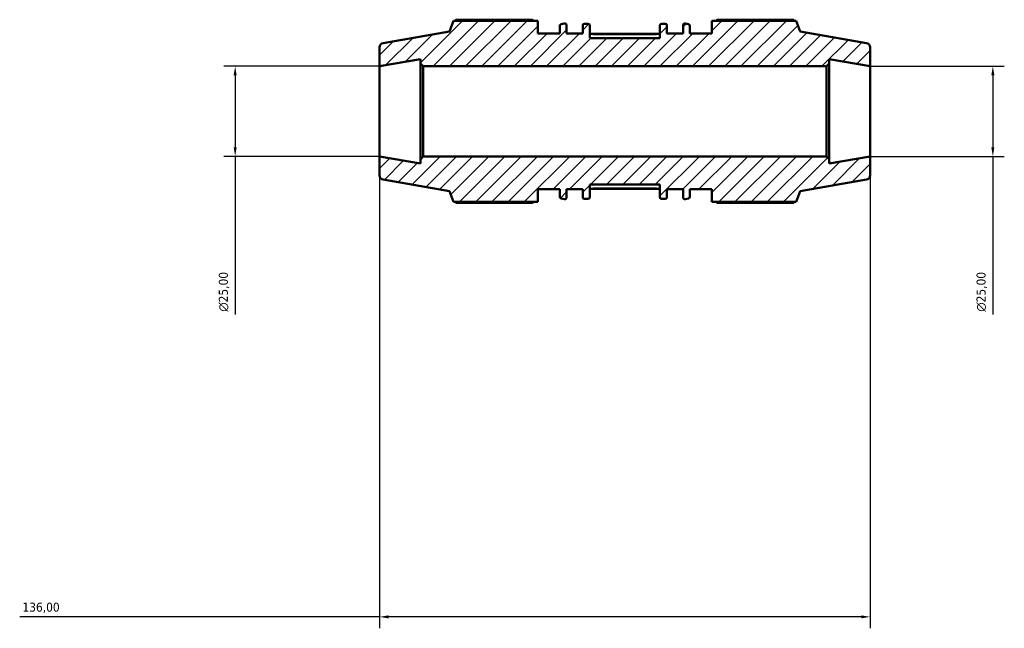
# Model space of a CAD drawing. Header units: millimetres. Extents: x -328 to 1165, y -16 to 810.
# Tile 2 of 9: x -328 to -55, y 641 to 810. Entities that reach past the tile are written whole.
import ezdxf

# ---------------------------------------------------------------- set-up
doc = ezdxf.new("R2010")
doc.units = ezdxf.units.MM
for name, color, linetype, lineweight in [('Dimension (ISO)', 7, 'Continuous', 25), ('Hatch (ISO)', 7, 'Continuous', 18), ('Visible (ISO)', 7, 'Continuous', 50), ('Visible Narrow (ISO)', 7, 'Continuous', 35)]:
    doc.layers.add(name, color=color, linetype=linetype, lineweight=lineweight)
doc.styles.add('Note Text (ISO)', font='tahoma.ttf')
doc.dimstyles.new('Default (ISO)', dxfattribs={"dimtxt": 2.5, "dimasz": 2.5, "dimexe": 3.175, "dimexo": 0, "dimgap": 0.762, "dimtad": 1, "dimrnd": 1e-08, "dimzin": 0, "dimtxsty": 'Note Text (ISO)', "dimcen": 0.09, "dimdle": 10, "dimclrd": 256, "dimclre": 256, "dimclrt": 232, "dimazin": 0, "dimtfac": 1.40208, "dimtmove": 0, "dimatfit": 3, "dimfxl": 1, "dimtolj": 1, "dimtzin": 0, "dimlwd": -1, "dimlwe": -1, "dimarcsym": 0})

# ---------------------------------------------------------------- blocks, each defined once
blk = doc.blocks.new('*D8')
at = {"layer": 'Defpoints', "color": 0, "transparency": 16777216}
for p in [(-228.21, 771.95), (-92.21, 771.95), (-228.21, 644.3)]:
    blk.add_point(p, dxfattribs=at)
at = {"layer": 'Dimension (ISO)', "transparency": 16777216}
for p, q in [((-228.21, 771.95), (-228.21, 641.13)), ((-92.21, 771.95), (-92.21, 641.13)), ((-228.21, 644.3), (-327.93, 644.3)), ((-94.71, 644.3), (-225.71, 644.3))]:
    blk.add_line(p, q, dxfattribs=at)
for points in [[(-225.71, 644.72), (-225.71, 643.88), (-228.21, 644.3)], [(-94.71, 644.72), (-94.71, 643.88), (-92.21, 644.3)]]:
    blk.add_solid(points, dxfattribs=at)
at = {"layer": 'Dimension (ISO)', "color": 232, "true_color": 0xca0064, "transparency": 16777216, "insert": (-327.17, 648.24), "char_height": 2.5, "attachment_point": 1, "style": 'Note Text (ISO)'}
blk.add_mtext('\\A1;136,00', dxfattribs=at)
blk = doc.blocks.new('*D9')
at = {"layer": 'Defpoints', "color": 0, "transparency": 16777216}
for p in [(-92.21, 796.95), (-92.21, 771.95), (-58.21, 771.95)]:
    blk.add_point(p, dxfattribs=at)
at = {"layer": 'Dimension (ISO)', "transparency": 16777216}
for p, q in [((-92.21, 796.95), (-55.04, 796.95)), ((-58.21, 794.45), (-58.21, 774.45)), ((-92.21, 771.95), (-55.04, 771.95)), ((-58.21, 771.95), (-58.21, 728.13))]:
    blk.add_line(p, q, dxfattribs=at)
for points in [[(-58.63, 794.45), (-57.8, 794.45), (-58.21, 796.95)], [(-58.63, 774.45), (-57.8, 774.45), (-58.21, 771.95)]]:
    blk.add_solid(points, dxfattribs=at)
at = {"layer": 'Dimension (ISO)', "color": 232, "true_color": 0xca0064, "transparency": 16777216, "insert": (-62.74, 728.89), "char_height": 2.5, "attachment_point": 1, "rotation": 90, "style": 'Note Text (ISO)'}
blk.add_mtext('\\A1;\\fAIGDT|b0|i0;\\H2.5000;\\ln\\fTahoma|b0|i0;\\H2.5000;25,00', dxfattribs=at)
blk = doc.blocks.new('*D10')
at = {"layer": 'Defpoints', "color": 0, "transparency": 16777216}
for p in [(-228.21, 796.95), (-268.21, 771.95), (-228.21, 771.95)]:
    blk.add_point(p, dxfattribs=at)
at = {"layer": 'Dimension (ISO)', "transparency": 16777216}
for p, q in [((-228.21, 796.95), (-271.39, 796.95)), ((-268.21, 794.45), (-268.21, 774.45)), ((-228.21, 771.95), (-271.39, 771.95)), ((-268.21, 771.95), (-268.21, 728.13))]:
    blk.add_line(p, q, dxfattribs=at)
for points in [[(-268.63, 794.45), (-267.8, 794.45), (-268.21, 796.95)], [(-268.63, 774.45), (-267.8, 774.45), (-268.21, 771.95)]]:
    blk.add_solid(points, dxfattribs=at)
at = {"layer": 'Dimension (ISO)', "color": 232, "true_color": 0xca0064, "transparency": 16777216, "insert": (-272.74, 728.89), "char_height": 2.5, "attachment_point": 1, "rotation": 90, "style": 'Note Text (ISO)'}
blk.add_mtext('\\A1;\\fAIGDT|b0|i0;\\H2.5000;\\ln\\fTahoma|b0|i0;\\H2.5000;25,00', dxfattribs=at)

msp = doc.modelspace()

# ---------------------------------------------------------------- hatches: boundary and pattern name
at = {"layer": 'Hatch (ISO)'}
h = msp.add_hatch(dxfattribs=at)
h.set_pattern_fill('ANSI31', color=256, scale=25.4, style=0)
h.set_pattern_definition([(45, (0, 0), (-2.245064, 2.245064), [])])
edge = h.paths.add_edge_path()
edge.add_ellipse((-93.464, 766.745), major_axis=(0.217, -1.231), ratio=1, start_angle=0, end_angle=80)
edge.add_line((-92.214, 766.745), (-92.214, 771.946))
edge.add_line((-92.214, 771.946), (-103.547, 769.948))
edge.add_line((-103.547, 769.948), (-103.547, 771.196))
edge.add_line((-103.547, 771.196), (-104.297, 771.946))
edge.add_line((-104.297, 771.946), (-216.13, 771.946))
edge.add_line((-216.13, 771.946), (-216.88, 771.196))
edge.add_line((-216.88, 771.196), (-216.88, 769.948))
edge.add_line((-216.88, 769.948), (-228.214, 771.946))
edge.add_line((-228.214, 771.946), (-228.214, 766.745))
edge.add_ellipse((-226.964, 766.745), major_axis=(-1.25, 0), ratio=1, start_angle=0, end_angle=80)
edge.add_line((-227.181, 765.514), (-208.785, 762.27))
edge.add_line((-208.785, 762.27), (-207.717, 759.336))
edge.add_line((-207.717, 759.336), (-184.305, 759.336))
edge.add_line((-184.305, 759.336), (-184.305, 762.846))
edge.add_line((-184.305, 762.846), (-178.239, 762.846))
edge.add_line((-178.239, 762.846), (-178.239, 760.762))
edge.add_ellipse((-177.739, 760.762), major_axis=(-0.5, 0), ratio=1, start_angle=0, end_angle=77.0622)
edge.add_line((-177.851, 760.275), (-176.957, 760.069))
edge.add_ellipse((-176.845, 760.557), major_axis=(-0.112, -0.487), ratio=1, start_angle=0, end_angle=102.9378)
edge.add_line((-176.345, 760.557), (-176.345, 762.846))
edge.add_line((-176.345, 762.846), (-171.871, 762.846))
edge.add_line((-171.871, 762.846), (-171.871, 760.646))
edge.add_ellipse((-171.371, 760.646), major_axis=(-0.5, 0), ratio=1, start_angle=0, end_angle=90)
edge.add_line((-171.371, 760.146), (-170.428, 760.146))
edge.add_ellipse((-170.428, 760.646), major_axis=(0, -0.5), ratio=1, start_angle=0, end_angle=90)
edge.add_line((-169.928, 760.646), (-169.928, 764.196))
edge.add_line((-169.928, 764.196), (-150.499, 764.196))
edge.add_line((-150.499, 764.196), (-150.499, 760.646))
edge.add_ellipse((-149.999, 760.646), major_axis=(-0.5, 0), ratio=1, start_angle=0, end_angle=90)
edge.add_line((-149.999, 760.146), (-149.057, 760.146))
edge.add_ellipse((-149.057, 760.646), major_axis=(0, -0.5), ratio=1, start_angle=0, end_angle=90)
edge.add_line((-148.557, 760.646), (-148.557, 762.846))
edge.add_line((-148.557, 762.846), (-144.082, 762.846))
edge.add_line((-144.082, 762.846), (-144.082, 760.557))
edge.add_ellipse((-143.582, 760.557), major_axis=(-0.5, 0), ratio=1, start_angle=0, end_angle=102.9378)
edge.add_line((-143.47, 760.069), (-142.577, 760.275))
edge.add_ellipse((-142.689, 760.762), major_axis=(0.112, -0.487), ratio=1, start_angle=0, end_angle=77.0622)
edge.add_line((-142.189, 760.762), (-142.189, 762.846))
edge.add_line((-142.189, 762.846), (-136.122, 762.846))
edge.add_line((-136.122, 762.846), (-136.122, 759.336))
edge.add_line((-136.122, 759.336), (-112.71, 759.336))
edge.add_line((-112.71, 759.336), (-111.642, 762.27))
edge.add_line((-111.642, 762.27), (-93.247, 765.514))
edge = h.paths.add_edge_path()
edge.add_ellipse((-93.464, 802.147), major_axis=(1.25, 0), ratio=1, start_angle=0, end_angle=80)
edge.add_line((-93.247, 803.378), (-111.642, 806.622))
edge.add_line((-111.642, 806.622), (-112.71, 809.556))
edge.add_line((-112.71, 809.556), (-136.122, 809.556))
edge.add_line((-136.122, 809.556), (-136.122, 806.046))
edge.add_line((-136.122, 806.046), (-142.189, 806.046))
edge.add_line((-142.189, 806.046), (-142.189, 808.131))
edge.add_ellipse((-142.689, 808.131), major_axis=(0.5, 0), ratio=1, start_angle=0, end_angle=77.0622)
edge.add_line((-142.577, 808.618), (-143.47, 808.823))
edge.add_ellipse((-143.582, 808.336), major_axis=(0.112, 0.487), ratio=1, start_angle=0, end_angle=102.9378)
edge.add_line((-144.082, 808.336), (-144.082, 806.046))
edge.add_line((-144.082, 806.046), (-148.557, 806.046))
edge.add_line((-148.557, 806.046), (-148.557, 808.246))
edge.add_ellipse((-149.057, 808.246), major_axis=(0.5, 0), ratio=1, start_angle=0, end_angle=90)
edge.add_line((-149.057, 808.746), (-149.999, 808.746))
edge.add_ellipse((-149.999, 808.246), major_axis=(0, 0.5), ratio=1, start_angle=0, end_angle=90)
edge.add_line((-150.499, 808.246), (-150.499, 804.696))
edge.add_line((-150.499, 804.696), (-169.928, 804.696))
edge.add_line((-169.928, 804.696), (-169.928, 808.246))
edge.add_ellipse((-170.428, 808.246), major_axis=(0.5, 0), ratio=1, start_angle=0, end_angle=90)
edge.add_line((-170.428, 808.746), (-171.371, 808.746))
edge.add_ellipse((-171.371, 808.246), major_axis=(0, 0.5), ratio=1, start_angle=0, end_angle=90)
edge.add_line((-171.871, 808.246), (-171.871, 806.046))
edge.add_line((-171.871, 806.046), (-176.345, 806.046))
edge.add_line((-176.345, 806.046), (-176.345, 808.336))
edge.add_ellipse((-176.845, 808.336), major_axis=(0.5, 0), ratio=1, start_angle=0, end_angle=102.9378)
edge.add_line((-176.957, 808.823), (-177.851, 808.618))
edge.add_ellipse((-177.739, 808.131), major_axis=(-0.112, 0.487), ratio=1, start_angle=0, end_angle=77.0622)
edge.add_line((-178.239, 808.131), (-178.239, 806.046))
edge.add_line((-178.239, 806.046), (-184.305, 806.046))
edge.add_line((-184.305, 806.046), (-184.305, 809.556))
edge.add_line((-184.305, 809.556), (-207.717, 809.556))
edge.add_line((-207.717, 809.556), (-208.785, 806.622))
edge.add_line((-208.785, 806.622), (-227.181, 803.378))
edge.add_ellipse((-226.964, 802.147), major_axis=(-0.217, 1.231), ratio=1, start_angle=0, end_angle=80)
edge.add_line((-228.214, 802.147), (-228.214, 796.946))
edge.add_line((-228.214, 796.946), (-216.88, 798.945))
edge.add_line((-216.88, 798.945), (-216.88, 797.696))
edge.add_line((-216.88, 797.696), (-216.13, 796.946))
edge.add_line((-216.13, 796.946), (-104.297, 796.946))
edge.add_line((-104.297, 796.946), (-103.547, 797.696))
edge.add_line((-103.547, 797.696), (-103.547, 798.945))
edge.add_line((-103.547, 798.945), (-92.214, 796.946))
edge.add_line((-92.214, 796.946), (-92.214, 802.147))

# ---------------------------------------------------------------- linework, layer by layer
at = {"layer": 'Visible (ISO)'}
for p, q in [((-207.717, 809.556), (-208.785, 806.622)), ((-184.305, 809.556), (-207.717, 809.556)), ((-185.925, 809.851), (-207.029, 809.851)), ((-184.305, 806.046), (-184.305, 809.556)), ((-178.239, 808.131), (-178.239, 806.046)), ((-176.957, 808.823), (-177.851, 808.618)), ((-176.345, 806.046), (-176.345, 808.336)), ((-171.871, 808.246), (-171.871, 806.046)), ((-170.428, 808.746), (-171.371, 808.746)), ((-169.928, 804.696), (-169.928, 808.246)), ((-150.499, 808.246), (-150.499, 804.696)), ((-149.057, 808.746), (-149.999, 808.746)), ((-148.557, 806.046), (-148.557, 808.246)), ((-144.082, 808.336), (-144.082, 806.046)), ((-142.577, 808.618), (-143.47, 808.823)), ((-142.189, 806.046), (-142.189, 808.131)), ((-112.71, 809.556), (-136.122, 809.556)), ((-136.122, 809.556), (-136.122, 806.046)), ((-113.398, 809.851), (-134.502, 809.851)), ((-111.642, 806.622), (-112.71, 809.556)), ((-208.785, 806.622), (-227.181, 803.378)), ((-178.239, 806.046), (-184.305, 806.046)), ((-171.871, 806.046), (-176.345, 806.046)), ((-150.499, 805.969), (-169.928, 805.969)), ((-144.082, 806.046), (-148.557, 806.046)), ((-136.122, 806.046), (-142.189, 806.046)), ((-93.247, 803.378), (-111.642, 806.622)), ((-150.499, 804.696), (-169.928, 804.696)), ((-228.214, 802.147), (-228.214, 796.946)), ((-92.214, 796.946), (-92.214, 802.147)), ((-228.214, 796.946), (-216.88, 798.945)), ((-228.214, 771.946), (-228.214, 796.946)), ((-216.88, 798.945), (-216.88, 797.696)), ((-216.88, 797.696), (-216.13, 796.946)), ((-216.88, 797.696), (-216.88, 771.196)), ((-216.13, 796.946), (-104.297, 796.946)), ((-216.13, 771.946), (-216.13, 796.946)), ((-104.297, 796.946), (-103.547, 797.696)), ((-104.297, 796.946), (-104.297, 771.946)), ((-103.547, 797.696), (-103.547, 798.945)), ((-103.547, 798.945), (-92.214, 796.946)), ((-103.547, 771.196), (-103.547, 797.696)), ((-92.214, 771.946), (-92.214, 796.946)), ((-216.88, 769.948), (-228.214, 771.946)), ((-228.214, 771.946), (-228.214, 766.745)), ((-216.13, 771.946), (-216.88, 771.196)), ((-216.88, 771.196), (-216.88, 769.948)), ((-104.297, 771.946), (-216.13, 771.946)), ((-103.547, 771.196), (-104.297, 771.946)), ((-92.214, 771.946), (-103.547, 769.948)), ((-103.547, 769.948), (-103.547, 771.196)), ((-92.214, 766.745), (-92.214, 771.946)), ((-227.181, 765.514), (-208.785, 762.27)), ((-169.928, 760.646), (-169.928, 764.196)), ((-169.928, 764.196), (-150.499, 764.196)), ((-150.499, 764.196), (-150.499, 760.646)), ((-111.642, 762.27), (-93.247, 765.514)), ((-208.785, 762.27), (-207.717, 759.336)), ((-184.305, 759.336), (-184.305, 762.846)), ((-184.305, 762.846), (-178.239, 762.846)), ((-178.239, 762.846), (-178.239, 760.762)), ((-176.345, 760.557), (-176.345, 762.846)), ((-176.345, 762.846), (-171.871, 762.846)), ((-171.871, 762.846), (-171.871, 760.646)), ((-150.499, 762.923), (-169.928, 762.923)), ((-148.557, 760.646), (-148.557, 762.846)), ((-148.557, 762.846), (-144.082, 762.846)), ((-144.082, 762.846), (-144.082, 760.557)), ((-142.189, 760.762), (-142.189, 762.846)), ((-142.189, 762.846), (-136.122, 762.846)), ((-136.122, 762.846), (-136.122, 759.336)), ((-112.71, 759.336), (-111.642, 762.27)), ((-207.717, 759.336), (-184.305, 759.336)), ((-207.029, 759.041), (-185.925, 759.041)), ((-177.851, 760.275), (-176.957, 760.069)), ((-171.371, 760.146), (-170.428, 760.146)), ((-149.999, 760.146), (-149.057, 760.146)), ((-143.47, 760.069), (-142.577, 760.275)), ((-136.122, 759.336), (-112.71, 759.336)), ((-134.502, 759.041), (-113.398, 759.041))]:
    msp.add_line(p, q, dxfattribs=at)
for centre, radius, start, end in [((-177.739, 808.131), 0.5, 102.9378, 180), ((-176.845, 808.336), 0.5, 0, 102.9378), ((-171.371, 808.246), 0.5, 90, 180), ((-170.428, 808.246), 0.5, 0, 90), ((-149.999, 808.246), 0.5, 90, 180), ((-149.057, 808.246), 0.5, 0, 90), ((-143.582, 808.336), 0.5, 77.0622, 180), ((-142.689, 808.131), 0.5, 0, 77.0622), ((-226.964, 802.147), 1.25, 100, 180), ((-93.464, 802.147), 1.25, 0, 80), ((-226.964, 766.745), 1.25, 180, 260), ((-93.464, 766.745), 1.25, 280, 0), ((-177.739, 760.762), 0.5, 180, 257.0622), ((-176.845, 760.557), 0.5, 257.0622, 0), ((-171.371, 760.646), 0.5, 180, 270), ((-170.428, 760.646), 0.5, 270, 0), ((-149.999, 760.646), 0.5, 180, 270), ((-149.057, 760.646), 0.5, 270, 0), ((-143.582, 760.557), 0.5, 180, 282.9378), ((-142.689, 760.762), 0.5, 282.9378, 0)]:
    msp.add_arc(centre, radius, start, end, dxfattribs=at)
for points, weights in [([(-207.029, 809.851), (-207.116, 809.702), (-207.2, 809.556)], [1, 1.00092750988, 1.0017074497]), ([(-185.925, 809.851), (-185.686, 809.702), (-185.455, 809.556)], [1.01513936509, 1.01328593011, 1.01128602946]), ([(-134.973, 809.556), (-134.741, 809.702), (-134.502, 809.851)], [1.01128602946, 1.01328593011, 1.01513936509]), ([(-113.227, 809.556), (-113.311, 809.702), (-113.398, 809.851)], [1.0017074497, 1.00092750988, 1]), ([(-207.2, 759.336), (-207.116, 759.19), (-207.029, 759.041)], [1.0017074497, 1.00092750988, 1]), ([(-185.455, 759.336), (-185.686, 759.19), (-185.925, 759.041)], [1.01128602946, 1.01328593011, 1.01513936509]), ([(-134.502, 759.041), (-134.741, 759.19), (-134.973, 759.336)], [1.01513936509, 1.01328593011, 1.01128602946]), ([(-113.398, 759.041), (-113.311, 759.19), (-113.227, 759.336)], [1, 1.00092750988, 1.0017074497])]:
    msp.add_rational_spline(points, weights, degree=2, dxfattribs=at)
at = {"layer": 'Visible Narrow (ISO)'}
for p, q in [((-168.957, 805.719), (-151.471, 805.719)), ((-151.471, 763.173), (-168.957, 763.173))]:
    msp.add_line(p, q, dxfattribs=at)

# ---------------------------------------------------------------- dimensions: what is measured, and where the dimension line sits
at = {"layer": 'Dimension (ISO)'}
for base, p1, p2, picture, middle in [((-268.214, 771.946), (-228.214, 796.946), (-228.214, 771.946), '*D10', (-268.214, 734.446)), ((-58.214, 771.946), (-92.214, 796.946), (-92.214, 771.946), '*D9', (-58.214, 734.446))]:
    dim = msp.add_linear_dim(base=base, p1=p1, p2=p2, angle=90, text='\\fAIGDT|b0|i0;\\H2.5000;\\ln\\fTahoma|b0|i0;\\H2.5000;<>', dimstyle='Default (ISO)', override={"dimdec": 2, "dimtp": 0, "dimtm": 0, "dimtdec": 2, "dimtofl": 0, "dimatfit": 2}, dxfattribs=at)
    dim.commit()
    dim.dimension.update_dxf_attribs({"geometry": picture, "text_midpoint": middle, "dimtype": 160})
dim = msp.add_linear_dim(base=(-228.214, 644.3), p1=(-92.214, 771.946), p2=(-228.214, 771.946), angle=180, dimstyle='Default (ISO)', override={"dimdec": 2, "dimtp": 0, "dimtm": 0, "dimtdec": 2, "dimtofl": 0, "dimatfit": 2}, dxfattribs=at)
dim.commit()
dim.dimension.update_dxf_attribs({"geometry": '*D8', "text_midpoint": (-322.214, 644.3), "dimtype": 160})

doc.saveas('drawing.dxf')
